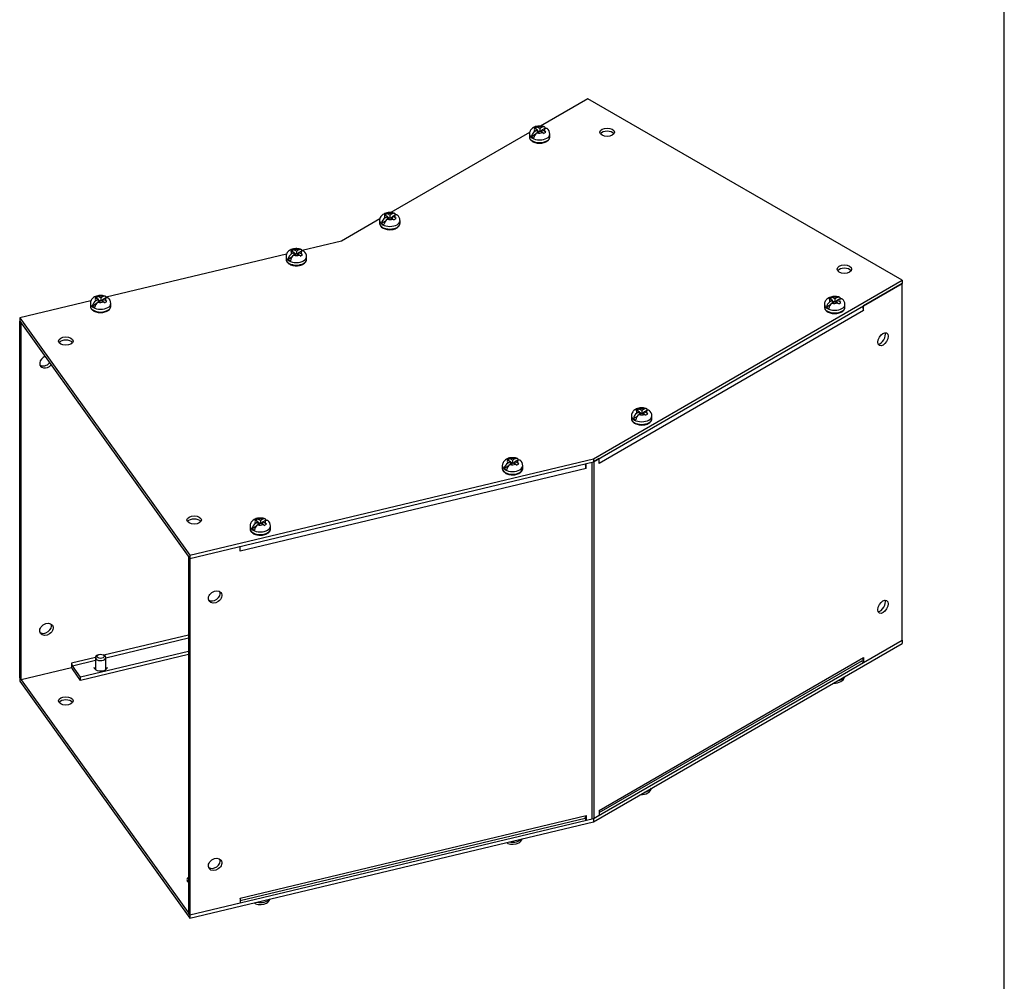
# Model space of a CAD drawing. Header units: inches. Extents: x 0.2 to 89.8, y -0.5 to 59.8.
# Tile 6 of 7: x 71.8 to 89.8, y 24.3 to 41.9. Entities that reach past the tile are written whole.
import ezdxf

# ---------------------------------------------------------------- set-up
doc = ezdxf.new("R2010")
doc.units = ezdxf.units.IN
doc.header["$MEASUREMENT"] = 0
for name, color, linetype in [('COM55576-4', 7, 'Continuous'), ('COM55577-4', 7, 'Continuous'), ('COM55578-4', 7, 'Continuous'), ('Default', 7, 'Continuous'), ('SCS19491', 7, 'Continuous')]:
    doc.layers.add(name, color=color, linetype=linetype)

# ---------------------------------------------------------------- blocks, each defined once
blk = doc.blocks.new('SE1')
at = {"layer": 'COM55576-4', "color": 7, "linetype": 'Continuous'}
for p, q in [((82.191, 40.476), (81.324, 39.976)), ((87.949, 37.152), (82.191, 40.476)), ((81.123, 39.86), (78.581, 38.392)), ((78.379, 38.276), (77.679, 37.871)), ((77.679, 37.871), (76.955, 37.698)), ((76.673, 37.631), (73.37, 36.841)), ((82.292, 33.885), (87.949, 37.152)), ((87.949, 37.152), (87.949, 37.093)), ((82.292, 33.827), (87.949, 37.093)), ((73.088, 36.773), (71.784, 36.462)), ((71.784, 36.462), (74.901, 32.118)), ((71.784, 36.462), (71.784, 36.403)), ((71.784, 36.403), (74.901, 32.059)), ((74.901, 32.118), (82.292, 33.885)), ((74.901, 32.059), (82.292, 33.827)), ((82.292, 33.885), (82.292, 33.827)), ((74.901, 32.118), (74.901, 32.059)), ((82.292, 27.295), (87.949, 30.561)), ((82.292, 27.236), (87.949, 30.502)), ((87.949, 30.561), (87.949, 30.502)), ((71.784, 29.871), (71.784, 29.812)), ((71.784, 29.812), (74.901, 25.468)), ((71.812, 29.833), (74.901, 25.527)), ((74.901, 25.527), (82.292, 27.295)), ((74.901, 25.468), (82.292, 27.236)), ((82.292, 27.295), (82.292, 27.236)), ((74.901, 25.527), (74.901, 25.468))]:
    blk.add_line(p, q, dxfattribs=at)
for centre in [(82.544, 39.864), (86.889, 37.356), (72.629, 36.039), (74.98, 32.762), (72.629, 29.448)]:
    blk.add_ellipse(centre, major_axis=(-0.133, 0), ratio=0.57735, dxfattribs=at)
for centre, major_axis, start_param, end_param in [((82.544, 39.805), (-0.133, 0), 3.534412, 5.890366), ((86.889, 37.297), (-0.133, 0), 3.534412, 5.890366), ((72.629, 35.98), (-0.133, 0), 3.534412, 5.890366), ((74.98, 32.703), (-0.133, 0), 3.534412, 5.890366), ((73.266, 30.069), (-0.125, 0), 0, 3.141593), ((72.629, 29.389), (-0.133, 0), 3.534412, 5.890366), ((74.98, 26.171), (-0.133, 0), 5.644228, 6.283185), ((74.98, 26.171), (-0.133, 0), 0, 0.638958), ((74.98, 26.112), (-0.133, 0), 5.644228, 5.890366)]:
    blk.add_ellipse(centre, major_axis=major_axis, ratio=0.57735, start_param=start_param, end_param=end_param, dxfattribs=at)
at = {"layer": 'COM55577-4', "color": 7, "linetype": 'Continuous'}
for p, q in [((71.784, 29.871), (71.784, 36.403)), ((71.784, 36.403), (71.784, 36.403)), ((71.784, 36.403), (71.812, 36.365)), ((71.812, 29.833), (71.812, 36.365)), ((71.812, 36.365), (71.812, 36.365)), ((74.873, 30.653), (73.327, 30.283)), ((73.361, 30.239), (74.873, 30.601)), ((74.873, 30.356), (72.899, 29.884)), ((74.873, 30.297), (72.899, 29.825)), ((72.735, 30.142), (72.736, 30.142)), ((72.735, 30.142), (72.735, 30.053)), ((73.171, 30.246), (72.736, 30.142)), ((72.749, 30.093), (73.171, 30.194)), ((72.735, 30.053), (71.812, 29.833)), ((72.899, 29.884), (72.749, 30.093)), ((72.899, 29.825), (72.749, 30.034)), ((71.784, 29.871), (71.812, 29.833)), ((72.899, 29.825), (72.899, 29.884))]:
    blk.add_line(p, q, dxfattribs=at)
for centre, major_axis, ratio, start_param, end_param in [((72.274, 35.658), (0.108, 0.078), 0.754344, 1.293694, 4.989491), ((72.246, 35.697), (0.108, 0.078), 0.754344, 3.379388, 4.989491), ((72.246, 30.798), (0.108, 0.078), 0.754344, 3.379388, 6.04539), ((72.749, 30.122), (-0.0084, 0.035), 0.31246, 0.917533, 2.488329), ((72.749, 30.122), (-0.025, 0.105), 0.31246, -4.136561, -3.794856)]:
    blk.add_ellipse(centre, major_axis=major_axis, ratio=ratio, start_param=start_param, end_param=end_param, dxfattribs=at)
blk.add_ellipse((72.274, 30.759), major_axis=(0.108, 0.078), ratio=0.754344, dxfattribs=at)
at = {"layer": 'COM55578-4', "color": 7, "linetype": 'Continuous'}
for p, q in [((87.949, 37.093), (87.242, 36.685)), ((87.949, 30.561), (87.949, 37.093)), ((87.242, 36.596), (87.242, 36.685)), ((87.242, 36.596), (82.396, 33.798)), ((87.242, 36.596), (87.242, 36.596)), ((87.242, 36.596), (87.242, 36.596)), ((82.157, 33.706), (82.157, 33.794)), ((82.272, 27.29), (82.272, 33.822)), ((82.396, 33.886), (82.307, 33.835)), ((82.307, 27.303), (82.307, 33.835)), ((82.396, 33.798), (82.396, 33.886)), ((82.396, 33.798), (82.396, 33.798)), ((82.396, 33.798), (82.396, 33.798)), ((82.157, 33.706), (75.825, 32.192)), ((82.157, 33.706), (82.157, 33.706)), ((82.157, 33.706), (82.157, 33.706)), ((75.825, 32.192), (75.825, 32.28)), ((75.825, 32.192), (75.825, 32.192)), ((75.825, 32.192), (75.825, 32.192)), ((74.873, 32.097), (74.873, 25.565)), ((74.901, 32.059), (74.901, 25.527)), ((87.242, 30.153), (87.949, 30.561)), ((82.396, 27.443), (87.242, 30.241)), ((82.396, 27.406), (87.22, 30.191)), ((87.198, 30.178), (87.242, 30.153)), ((87.242, 30.241), (87.242, 30.241)), ((87.242, 30.241), (87.242, 30.153)), ((82.396, 27.443), (82.396, 27.354)), ((82.396, 27.443), (82.396, 27.443)), ((75.825, 25.836), (82.157, 27.35)), ((75.825, 25.793), (82.141, 27.303)), ((82.13, 27.3), (82.157, 27.262)), ((82.157, 27.35), (82.157, 27.35)), ((82.157, 27.35), (82.157, 27.262)), ((82.157, 27.262), (82.272, 27.29)), ((82.307, 27.303), (82.396, 27.354)), ((75.825, 25.836), (75.825, 25.748)), ((75.825, 25.836), (75.825, 25.836)), ((74.901, 25.527), (75.825, 25.748)), ((74.901, 25.527), (74.873, 25.565))]:
    blk.add_line(p, q, dxfattribs=at)
for centre, major_axis, ratio, start_param, end_param in [((87.166, 36.64), (-0.054, 0.0935), 0.57735, 3.926991, 4.712389), ((87.545, 36.101), (0.067, 0.115), 0.57735, 3.534412, 5.890366), ((82.116, 33.764), (-0.025, 0.105), 0.31246, 4.059125, 4.899743), ((82.319, 33.842), (0.054, -0.0935), 0.57735, 0.785398, 0.823586), ((75.783, 32.249), (0.025, -0.105), 0.31246, 0.917533, 0.976873), ((75.335, 31.391), (0.108, 0.078), 0.754344, 3.379388, 6.04539), ((87.545, 31.203), (0.067, 0.115), 0.57735, 3.534412, 5.890366), ((87.166, 30.285), (-0.054, 0.0935), 0.57735, 3.141593, 3.926991), ((82.319, 27.487), (-0.054, 0.0935), 0.57735, 3.888803, 3.926991), ((82.116, 27.408), (-0.025, 0.105), 0.31246, 3.141593, 4.059125), ((82.231, 27.347), (0.108, 0), 0.57735, 5.105088, 5.497787), ((75.335, 26.492), (0.108, 0.078), 0.754344, 3.379388, 6.04539), ((75.783, 25.894), (-0.025, 0.105), 0.31246, 3.999785, 4.059125)]:
    blk.add_ellipse(centre, major_axis=major_axis, ratio=ratio, start_param=start_param, end_param=end_param, dxfattribs=at)
for centre, major_axis, ratio in [((87.596, 36.072), (-0.066, -0.115), 0.57735), ((75.363, 31.353), (-0.108, -0.078), 0.754344), ((87.596, 31.173), (-0.066, -0.115), 0.57735), ((75.363, 26.454), (-0.108, -0.078), 0.754344)]:
    blk.add_ellipse(centre, major_axis=major_axis, ratio=ratio, dxfattribs=at)
at = {"layer": 'SCS19491', "color": 7, "linetype": 'Continuous'}
for p, q in [((81.242, 39.963), (81.201, 39.938)), ((81.201, 39.938), (81.221, 39.931)), ((81.267, 39.906), (81.22, 39.879)), ((81.221, 39.931), (81.267, 39.906)), ((81.242, 39.92), (81.242, 39.963)), ((81.262, 39.855), (81.311, 39.883)), ((81.309, 39.931), (81.264, 39.955)), ((81.267, 39.857), (81.267, 39.906)), ((81.298, 39.875), (81.267, 39.892)), ((81.351, 39.955), (81.309, 39.931)), ((81.309, 39.931), (81.309, 39.882)), ((81.311, 39.883), (81.359, 39.857)), ((81.353, 39.895), (81.322, 39.877)), ((81.353, 39.907), (81.394, 39.93)), ((81.397, 39.884), (81.353, 39.907)), ((81.353, 39.86), (81.353, 39.907)), ((81.38, 39.842), (81.421, 39.867)), ((81.421, 39.867), (81.397, 39.884)), ((81.119, 39.831), (81.119, 39.782)), ((81.227, 39.822), (81.156, 39.781)), ((81.494, 39.782), (81.494, 39.831)), ((78.375, 38.247), (78.375, 38.198)), ((78.483, 38.238), (78.412, 38.197)), ((78.498, 38.379), (78.457, 38.354)), ((78.457, 38.354), (78.477, 38.347)), ((78.523, 38.322), (78.476, 38.295)), ((78.477, 38.347), (78.523, 38.322)), ((78.498, 38.335), (78.498, 38.379)), ((78.519, 38.27), (78.567, 38.298)), ((78.565, 38.347), (78.52, 38.371)), ((78.523, 38.273), (78.523, 38.322)), ((78.554, 38.291), (78.523, 38.308)), ((78.607, 38.371), (78.565, 38.347)), ((78.565, 38.347), (78.565, 38.298)), ((78.567, 38.298), (78.615, 38.273)), ((78.61, 38.311), (78.578, 38.293)), ((78.61, 38.323), (78.65, 38.346)), ((78.653, 38.3), (78.61, 38.323)), ((78.61, 38.276), (78.61, 38.323)), ((78.636, 38.258), (78.677, 38.283)), ((78.677, 38.283), (78.653, 38.3)), ((78.75, 38.198), (78.75, 38.247)), ((76.786, 37.718), (76.745, 37.694)), ((76.745, 37.694), (76.765, 37.686)), ((76.786, 37.675), (76.786, 37.718)), ((76.853, 37.686), (76.808, 37.71)), ((76.895, 37.71), (76.853, 37.686)), ((76.663, 37.587), (76.663, 37.538)), ((76.771, 37.577), (76.7, 37.536)), ((76.811, 37.662), (76.764, 37.634)), ((76.765, 37.686), (76.811, 37.662)), ((76.806, 37.61), (76.855, 37.638)), ((76.811, 37.613), (76.811, 37.662)), ((76.842, 37.631), (76.811, 37.647)), ((76.853, 37.686), (76.853, 37.637)), ((76.855, 37.638), (76.903, 37.612)), ((76.897, 37.65), (76.866, 37.632)), ((76.897, 37.662), (76.938, 37.686)), ((76.941, 37.639), (76.897, 37.662)), ((76.897, 37.615), (76.897, 37.662)), ((76.924, 37.597), (76.965, 37.622)), ((76.965, 37.622), (76.941, 37.639)), ((77.038, 37.538), (77.038, 37.587)), ((73.201, 36.861), (73.16, 36.836)), ((73.16, 36.836), (73.179, 36.829)), ((73.179, 36.829), (73.226, 36.804)), ((73.226, 36.804), (73.179, 36.777)), ((73.201, 36.817), (73.201, 36.861)), ((73.268, 36.829), (73.222, 36.853)), ((73.226, 36.755), (73.226, 36.804)), ((73.257, 36.773), (73.226, 36.79)), ((73.31, 36.853), (73.268, 36.829)), ((73.268, 36.829), (73.268, 36.78)), ((73.312, 36.793), (73.281, 36.775)), ((73.312, 36.805), (73.353, 36.828)), ((73.356, 36.782), (73.312, 36.805)), ((73.312, 36.758), (73.312, 36.805)), ((86.647, 36.842), (86.606, 36.818)), ((86.606, 36.818), (86.626, 36.81)), ((86.626, 36.81), (86.672, 36.786)), ((86.647, 36.799), (86.647, 36.842)), ((86.714, 36.81), (86.669, 36.835)), ((86.756, 36.834), (86.714, 36.81)), ((86.714, 36.81), (86.714, 36.761)), ((86.759, 36.787), (86.799, 36.81)), ((73.078, 36.729), (73.078, 36.68)), ((73.186, 36.72), (73.115, 36.679)), ((73.221, 36.753), (73.27, 36.781)), ((73.27, 36.781), (73.318, 36.755)), ((73.339, 36.74), (73.38, 36.765)), ((73.38, 36.765), (73.356, 36.782)), ((73.453, 36.68), (73.453, 36.729)), ((86.524, 36.711), (86.524, 36.662)), ((86.632, 36.701), (86.561, 36.66)), ((86.672, 36.786), (86.625, 36.758)), ((86.668, 36.734), (86.716, 36.762)), ((86.672, 36.737), (86.672, 36.786)), ((86.703, 36.755), (86.672, 36.771)), ((86.716, 36.762), (86.764, 36.736)), ((86.759, 36.774), (86.727, 36.756)), ((86.802, 36.763), (86.759, 36.787)), ((86.759, 36.739), (86.759, 36.787)), ((86.785, 36.721), (86.826, 36.746)), ((86.826, 36.746), (86.802, 36.763)), ((86.899, 36.662), (86.899, 36.711)), ((82.989, 34.669), (82.989, 34.62)), ((83.096, 34.66), (83.025, 34.619)), ((83.111, 34.801), (83.071, 34.776)), ((83.071, 34.776), (83.09, 34.769)), ((83.136, 34.744), (83.089, 34.717)), ((83.09, 34.769), (83.136, 34.744)), ((83.111, 34.757), (83.111, 34.801)), ((83.132, 34.693), (83.18, 34.721)), ((83.179, 34.769), (83.133, 34.793)), ((83.136, 34.695), (83.136, 34.744)), ((83.168, 34.713), (83.136, 34.73)), ((83.221, 34.793), (83.179, 34.769)), ((83.179, 34.769), (83.179, 34.72)), ((83.18, 34.721), (83.228, 34.695)), ((83.223, 34.733), (83.191, 34.715)), ((83.223, 34.745), (83.263, 34.768)), ((83.267, 34.722), (83.223, 34.745)), ((83.223, 34.698), (83.223, 34.745)), ((83.249, 34.68), (83.29, 34.705)), ((83.29, 34.705), (83.267, 34.722)), ((83.364, 34.62), (83.364, 34.669)), ((80.623, 33.757), (80.623, 33.708)), ((80.731, 33.747), (80.66, 33.706)), ((80.746, 33.889), (80.705, 33.864)), ((80.705, 33.864), (80.724, 33.856)), ((80.724, 33.856), (80.771, 33.832)), ((80.771, 33.832), (80.724, 33.805)), ((80.746, 33.845), (80.746, 33.889)), ((80.766, 33.78), (80.815, 33.808)), ((80.813, 33.856), (80.767, 33.881)), ((80.771, 33.783), (80.771, 33.832)), ((80.802, 33.801), (80.771, 33.818)), ((80.855, 33.88), (80.813, 33.856)), ((80.813, 33.856), (80.813, 33.807)), ((80.815, 33.808), (80.863, 33.783)), ((80.857, 33.82), (80.826, 33.802)), ((80.857, 33.833), (80.898, 33.856)), ((80.901, 33.809), (80.857, 33.833)), ((80.857, 33.785), (80.857, 33.833)), ((80.884, 33.767), (80.925, 33.792)), ((80.925, 33.792), (80.901, 33.809)), ((80.998, 33.708), (80.998, 33.757)), ((76.003, 32.652), (76.003, 32.603)), ((76.111, 32.643), (76.04, 32.601)), ((76.126, 32.784), (76.085, 32.759)), ((76.085, 32.759), (76.105, 32.752)), ((76.151, 32.727), (76.104, 32.7)), ((76.105, 32.752), (76.151, 32.727)), ((76.126, 32.74), (76.126, 32.784)), ((76.147, 32.675), (76.195, 32.703)), ((76.194, 32.751), (76.148, 32.776)), ((76.151, 32.678), (76.151, 32.727)), ((76.182, 32.696), (76.151, 32.713)), ((76.235, 32.775), (76.194, 32.751)), ((76.194, 32.751), (76.194, 32.702)), ((76.195, 32.703), (76.243, 32.678)), ((76.238, 32.716), (76.206, 32.697)), ((76.238, 32.728), (76.278, 32.751)), ((76.281, 32.704), (76.238, 32.728)), ((76.238, 32.681), (76.238, 32.728)), ((76.264, 32.663), (76.305, 32.687)), ((76.305, 32.687), (76.281, 32.704)), ((76.378, 32.603), (76.378, 32.652)), ((73.171, 30.241), (73.171, 30.022)), ((73.22, 30.292), (73.199, 30.28)), ((73.333, 30.28), (73.312, 30.292)), ((73.361, 30.022), (73.361, 30.241))]:
    blk.add_line(p, q, dxfattribs=at)
for centre, radius, start, end in [((81.297, 39.758), 0.144, 122.6431, 170.9725), ((81.227, 39.889), 0.0757, 61.1704, 78.6217), ((81.307, 39.761), 0.11, 47.8747, 61.5442), ((81.369, 39.834), 0.124, 358.5667, 52.4045), ((81.34, 39.734), 0.144, 122.6435, 170.9722), ((78.554, 38.174), 0.144, 122.6431, 170.9725), ((78.596, 38.149), 0.144, 122.6435, 170.9722), ((78.483, 38.305), 0.0757, 61.1704, 78.6217), ((78.563, 38.176), 0.11, 47.8747, 61.5442), ((78.625, 38.25), 0.124, 358.5667, 52.4045), ((76.771, 37.644), 0.0757, 61.1704, 78.6217), ((76.841, 37.513), 0.144, 122.6431, 170.9725), ((76.884, 37.489), 0.144, 122.6435, 170.9722), ((76.851, 37.516), 0.11, 47.8747, 61.5442), ((76.913, 37.589), 0.124, 358.5667, 52.4045), ((73.186, 36.787), 0.0757, 61.1704, 78.6217), ((73.328, 36.732), 0.124, 358.5667, 52.4045), ((86.632, 36.768), 0.0757, 61.1704, 78.6217), ((86.774, 36.713), 0.124, 358.5667, 52.4045), ((73.256, 36.656), 0.144, 122.6431, 170.9725), ((73.299, 36.632), 0.144, 122.6435, 170.9722), ((73.266, 36.659), 0.11, 47.8747, 61.5442), ((86.703, 36.638), 0.144, 122.6431, 170.9725), ((86.745, 36.613), 0.144, 122.6435, 170.9722), ((86.712, 36.64), 0.11, 47.8747, 61.5442), ((83.167, 34.596), 0.144, 122.6431, 170.9725), ((83.209, 34.572), 0.144, 122.6435, 170.9722), ((83.096, 34.727), 0.0757, 61.1704, 78.6217), ((83.176, 34.599), 0.11, 47.8747, 61.5442), ((83.238, 34.672), 0.124, 358.5667, 52.4045), ((80.801, 33.684), 0.144, 122.6431, 170.9725), ((80.844, 33.659), 0.144, 122.6435, 170.9722), ((80.731, 33.814), 0.0757, 61.1704, 78.6217), ((80.811, 33.686), 0.11, 47.8747, 61.5442), ((80.873, 33.759), 0.124, 358.5667, 52.4045), ((76.182, 32.579), 0.144, 122.6431, 170.9725), ((76.224, 32.554), 0.144, 122.6435, 170.9722), ((76.111, 32.71), 0.0757, 61.1704, 78.6217), ((76.191, 32.581), 0.11, 47.8747, 61.5442), ((76.253, 32.655), 0.124, 358.5667, 52.4045), ((86.711, 30.018), 0.243, 265.9121, 298.1446), ((86.766, 29.922), 0.132, 296.9475, 347.2635), ((83.23, 27.881), 0.132, 296.9475, 347.2635), ((83.176, 27.977), 0.243, 265.9121, 298.1446), ((80.865, 26.968), 0.132, 296.9475, 340.5021), ((80.81, 27.064), 0.243, 249.1493, 298.1446), ((76.245, 25.864), 0.132, 296.9475, 340.5021), ((76.19, 25.96), 0.243, 249.1493, 298.1446)]:
    blk.add_arc(centre, radius, start, end, dxfattribs=at)
for centre, major_axis, start_param, end_param in [((81.307, 39.905), (0.0975, 0), 2.657556, 3.614224), ((81.307, 39.905), (-0.0975, 0), 1.098165, 2.133766), ((81.307, 39.905), (0.0975, 0), 1.098165, 2.03117), ((81.307, 39.905), (-0.0975, 0), 2.760151, 3.614224), ((81.307, 39.831), (-0.187, 0), 6.280962, 6.283185), ((81.307, 39.831), (-0.187, 0), 0, 3.140065), ((81.307, 39.782), (0.187, 0), 3.141593, 6.283185), ((81.307, 39.844), (-0.186, 0), 0.623612, 0.947184), ((78.563, 38.247), (-0.187, 0), 6.280962, 6.283185), ((78.563, 38.247), (-0.187, 0), 0, 3.140065), ((78.563, 38.321), (0.0975, 0), 2.657556, 3.614224), ((78.563, 38.321), (-0.0975, 0), 1.098165, 2.133766), ((78.563, 38.321), (0.0975, 0), 1.098165, 2.03117), ((78.563, 38.321), (-0.0975, 0), 2.760151, 3.614224), ((78.563, 38.198), (0.187, 0), 3.141593, 6.283185), ((78.563, 38.259), (-0.186, 0), 0.623612, 0.947184), ((76.851, 37.66), (0.0975, 0), 1.098165, 2.03117), ((76.851, 37.587), (-0.188, 0), 6.280962, 6.283185), ((76.851, 37.587), (-0.188, 0), 0, 3.140065), ((76.851, 37.538), (0.187, 0), 3.141593, 6.283185), ((76.851, 37.599), (-0.186, 0), 0.623612, 0.947184), ((76.851, 37.66), (0.0975, 0), 2.657556, 3.614224), ((76.851, 37.66), (-0.0975, 0), 1.098165, 2.133766), ((76.851, 37.66), (-0.0975, 0), 2.760151, 3.614224), ((73.266, 36.803), (0.0975, 0), 2.657556, 3.614224), ((73.266, 36.803), (0.0975, 0), 1.098165, 2.03117), ((73.266, 36.803), (-0.0975, 0), 2.760151, 3.614224), ((86.712, 36.784), (0.0975, 0), 2.657556, 3.614224), ((86.712, 36.784), (0.0975, 0), 1.098165, 2.03117), ((86.712, 36.784), (-0.0975, 0), 2.760151, 3.614224), ((73.266, 36.729), (-0.188, 0), 6.280962, 6.283185), ((73.266, 36.729), (-0.188, 0), 0, 3.140065), ((73.266, 36.68), (0.188, 0), 3.141593, 6.283185), ((73.266, 36.741), (-0.186, 0), 0.623612, 0.947184), ((73.266, 36.803), (-0.0975, 0), 1.098165, 2.133766), ((86.712, 36.711), (-0.188, 0), 6.280962, 6.283185), ((86.712, 36.711), (-0.188, 0), 0, 3.140065), ((86.712, 36.662), (0.187, 0), 3.141593, 6.283185), ((86.712, 36.723), (-0.186, 0), 0.623612, 0.947184), ((86.712, 36.784), (-0.0975, 0), 1.098165, 2.133766), ((83.176, 34.669), (-0.187, 0), 6.280962, 6.283185), ((83.176, 34.669), (-0.187, 0), 0, 3.140065), ((83.176, 34.743), (0.0975, 0), 2.657556, 3.614224), ((83.176, 34.743), (-0.0975, 0), 1.098165, 2.133766), ((83.176, 34.743), (0.0975, 0), 1.098165, 2.03117), ((83.176, 34.743), (-0.0975, 0), 2.760151, 3.614224), ((83.176, 34.62), (0.187, 0), 3.141593, 6.283185), ((83.176, 34.681), (-0.186, 0), 0.623612, 0.947184), ((80.811, 33.757), (-0.187, 0), 6.280962, 6.283185), ((80.811, 33.757), (-0.187, 0), 0, 3.140065), ((80.811, 33.83), (0.0975, 0), 2.657556, 3.614224), ((80.811, 33.83), (-0.0975, 0), 1.098165, 2.133766), ((80.811, 33.83), (0.0975, 0), 1.098165, 2.03117), ((80.811, 33.83), (-0.0975, 0), 2.760151, 3.614224), ((80.811, 33.708), (0.187, 0), 3.141593, 6.283185), ((80.811, 33.769), (-0.186, 0), 0.623612, 0.947184), ((76.191, 32.652), (-0.188, 0), 6.280962, 6.283185), ((76.191, 32.652), (-0.188, 0), 0, 3.140065), ((76.191, 32.725), (0.0975, 0), 2.657556, 3.614224), ((76.191, 32.725), (-0.0975, 0), 1.098165, 2.133766), ((76.191, 32.725), (0.0975, 0), 1.098165, 2.03117), ((76.191, 32.725), (-0.0975, 0), 2.760151, 3.614224), ((76.191, 32.603), (0.188, 0), 3.141593, 6.283185), ((76.191, 32.664), (-0.186, 0), 0.623612, 0.947184), ((73.266, 30.241), (0.095, 0), 2.356194, 6.283185), ((73.266, 30.241), (0.095, 0), 0, 0.785398), ((86.712, 29.922), (0.187, 0), 5.002853, 5.992721), ((83.176, 27.881), (0.187, 0), 5.002853, 5.992721), ((80.811, 26.968), (0.187, 0), 4.368887, 5.841289), ((76.191, 25.864), (0.188, 0), 4.368887, 5.841289)]:
    blk.add_ellipse(centre, major_axis=major_axis, ratio=0.57735, start_param=start_param, end_param=end_param, dxfattribs=at)
blk.add_ellipse((73.266, 30.265), major_axis=(-0.065, 0), ratio=0.57735, dxfattribs=at)
for points, knots in [([(81.393, 39.961), (81.388, 39.963), (81.373, 39.97), (81.339, 39.977), (81.296, 39.979), (81.253, 39.973), (81.213, 39.96), (81.179, 39.941), (81.152, 39.918), (81.132, 39.89), (81.121, 39.86), (81.12, 39.841), (81.12, 39.832)], [0, 0, 0, 0, 0.041312, 0.156465, 0.273024, 0.391409, 0.513649, 0.625216, 0.729598, 0.828455, 0.924698, 1, 1, 1, 1]), ([(81.416, 39.931), (81.415, 39.935), (81.414, 39.938), (81.411, 39.945), (81.41, 39.948), (81.406, 39.953), (81.404, 39.956), (81.399, 39.96), (81.396, 39.961), (81.39, 39.963), (81.387, 39.964), (81.38, 39.964), (81.377, 39.964), (81.37, 39.963), (81.366, 39.962), (81.359, 39.959), (81.355, 39.957), (81.351, 39.955)], [0, 0, 0, 0, 0.125, 0.125, 0.25, 0.25, 0.375, 0.375, 0.5, 0.5, 0.625, 0.625, 0.75, 0.75, 0.875, 0.875, 1, 1, 1, 1]), ([(81.394, 39.93), (81.397, 39.933), (81.401, 39.934), (81.409, 39.937), (81.412, 39.938), (81.419, 39.94), (81.423, 39.94), (81.43, 39.939), (81.433, 39.939), (81.439, 39.937), (81.441, 39.935), (81.444, 39.933), (81.444, 39.933), (81.445, 39.932)], [0, 0, 0, 0, 0.125, 0.125, 0.25, 0.25, 0.375, 0.375, 0.5, 0.5, 0.625, 0.625, 0.6405471, 0.6405471, 0.6405471, 0.6405471]), ([(81.12, 39.782), (81.12, 39.773), (81.122, 39.757), (81.135, 39.731), (81.156, 39.709), (81.185, 39.69), (81.221, 39.675), (81.261, 39.666), (81.304, 39.662), (81.347, 39.665), (81.388, 39.674), (81.425, 39.688), (81.456, 39.708), (81.479, 39.731), (81.492, 39.758), (81.493, 39.774), (81.494, 39.783)], [0, 0, 0, 0, 0.060601, 0.1276, 0.196596, 0.269157, 0.343876, 0.418809, 0.493518, 0.568196, 0.643127, 0.718621, 0.795019, 0.872116, 0.938264, 1, 1, 1, 1]), ([(78.649, 38.377), (78.644, 38.379), (78.629, 38.386), (78.595, 38.392), (78.552, 38.394), (78.509, 38.389), (78.469, 38.376), (78.435, 38.357), (78.408, 38.333), (78.388, 38.305), (78.377, 38.275), (78.376, 38.257), (78.376, 38.248)], [0, 0, 0, 0, 0.041312, 0.156465, 0.273024, 0.391409, 0.513649, 0.625216, 0.729598, 0.828455, 0.924698, 1, 1, 1, 1]), ([(78.672, 38.347), (78.671, 38.351), (78.67, 38.354), (78.667, 38.361), (78.666, 38.364), (78.662, 38.369), (78.66, 38.372), (78.655, 38.375), (78.652, 38.377), (78.646, 38.379), (78.643, 38.38), (78.637, 38.38), (78.633, 38.38), (78.626, 38.379), (78.622, 38.378), (78.615, 38.375), (78.611, 38.373), (78.607, 38.371)], [0, 0, 0, 0, 0.125, 0.125, 0.25, 0.25, 0.375, 0.375, 0.5, 0.5, 0.625, 0.625, 0.75, 0.75, 0.875, 0.875, 1, 1, 1, 1]), ([(78.65, 38.346), (78.654, 38.348), (78.657, 38.35), (78.665, 38.353), (78.668, 38.354), (78.676, 38.355), (78.679, 38.356), (78.686, 38.355), (78.689, 38.354), (78.695, 38.352), (78.697, 38.351), (78.7, 38.349), (78.7, 38.348), (78.701, 38.348)], [0, 0, 0, 0, 0.125, 0.125, 0.25, 0.25, 0.375, 0.375, 0.5, 0.5, 0.625, 0.625, 0.6405471, 0.6405471, 0.6405471, 0.6405471]), ([(78.376, 38.198), (78.376, 38.189), (78.378, 38.172), (78.391, 38.147), (78.412, 38.125), (78.441, 38.106), (78.477, 38.091), (78.517, 38.082), (78.56, 38.078), (78.603, 38.081), (78.644, 38.089), (78.681, 38.104), (78.712, 38.123), (78.735, 38.147), (78.748, 38.173), (78.749, 38.19), (78.75, 38.199)], [0, 0, 0, 0, 0.060601, 0.1276, 0.196596, 0.269157, 0.343876, 0.418809, 0.493518, 0.568196, 0.643127, 0.718621, 0.795019, 0.872116, 0.938264, 1, 1, 1, 1]), ([(76.937, 37.717), (76.932, 37.719), (76.917, 37.726), (76.883, 37.732), (76.84, 37.734), (76.797, 37.728), (76.757, 37.716), (76.723, 37.697), (76.696, 37.673), (76.676, 37.645), (76.665, 37.615), (76.664, 37.597), (76.664, 37.587)], [0, 0, 0, 0, 0.041312, 0.156465, 0.273024, 0.391409, 0.513649, 0.625216, 0.729598, 0.828455, 0.924698, 1, 1, 1, 1]), ([(76.96, 37.686), (76.959, 37.69), (76.958, 37.694), (76.955, 37.7), (76.954, 37.703), (76.95, 37.709), (76.948, 37.711), (76.943, 37.715), (76.94, 37.716), (76.934, 37.718), (76.931, 37.719), (76.924, 37.72), (76.921, 37.719), (76.914, 37.718), (76.91, 37.717), (76.903, 37.714), (76.899, 37.712), (76.895, 37.71)], [0, 0, 0, 0, 0.125, 0.125, 0.25, 0.25, 0.375, 0.375, 0.5, 0.5, 0.625, 0.625, 0.75, 0.75, 0.875, 0.875, 1, 1, 1, 1]), ([(76.938, 37.686), (76.941, 37.688), (76.945, 37.69), (76.953, 37.693), (76.956, 37.694), (76.963, 37.695), (76.967, 37.695), (76.974, 37.695), (76.977, 37.694), (76.983, 37.692), (76.985, 37.69), (76.988, 37.688), (76.988, 37.688), (76.989, 37.688)], [0, 0, 0, 0, 0.125, 0.125, 0.25, 0.25, 0.375, 0.375, 0.5, 0.5, 0.625, 0.625, 0.6405471, 0.6405471, 0.6405471, 0.6405471]), ([(76.664, 37.537), (76.664, 37.528), (76.666, 37.512), (76.679, 37.487), (76.7, 37.464), (76.729, 37.445), (76.765, 37.43), (76.805, 37.421), (76.848, 37.418), (76.891, 37.42), (76.932, 37.429), (76.969, 37.443), (77, 37.463), (77.023, 37.486), (77.036, 37.513), (77.037, 37.529), (77.038, 37.539)], [0, 0, 0, 0, 0.060601, 0.1276, 0.196596, 0.269157, 0.343876, 0.418809, 0.493518, 0.568196, 0.643127, 0.718621, 0.795019, 0.872116, 0.938264, 1, 1, 1, 1]), ([(73.352, 36.859), (73.347, 36.861), (73.331, 36.868), (73.298, 36.874), (73.255, 36.877), (73.212, 36.871), (73.172, 36.858), (73.138, 36.839), (73.111, 36.815), (73.091, 36.787), (73.08, 36.758), (73.079, 36.739), (73.079, 36.73)], [0, 0, 0, 0, 0.041312, 0.156465, 0.273024, 0.391409, 0.513649, 0.625216, 0.729598, 0.828455, 0.924698, 1, 1, 1, 1]), ([(73.375, 36.829), (73.374, 36.833), (73.373, 36.836), (73.37, 36.843), (73.369, 36.846), (73.365, 36.851), (73.363, 36.854), (73.358, 36.858), (73.355, 36.859), (73.349, 36.861), (73.346, 36.862), (73.339, 36.862), (73.336, 36.862), (73.329, 36.861), (73.325, 36.86), (73.318, 36.857), (73.314, 36.855), (73.31, 36.853)], [0, 0, 0, 0, 0.125, 0.125, 0.25, 0.25, 0.375, 0.375, 0.5, 0.5, 0.625, 0.625, 0.75, 0.75, 0.875, 0.875, 1, 1, 1, 1]), ([(73.353, 36.828), (73.356, 36.831), (73.36, 36.832), (73.368, 36.835), (73.371, 36.836), (73.378, 36.838), (73.382, 36.838), (73.388, 36.837), (73.392, 36.837), (73.397, 36.835), (73.4, 36.833), (73.403, 36.831), (73.403, 36.831), (73.404, 36.83)], [0, 0, 0, 0, 0.125, 0.125, 0.25, 0.25, 0.375, 0.375, 0.5, 0.5, 0.625, 0.625, 0.6405471, 0.6405471, 0.6405471, 0.6405471]), ([(86.798, 36.841), (86.793, 36.843), (86.778, 36.85), (86.744, 36.856), (86.701, 36.858), (86.658, 36.852), (86.618, 36.84), (86.584, 36.821), (86.557, 36.797), (86.537, 36.769), (86.526, 36.739), (86.525, 36.721), (86.525, 36.711)], [0, 0, 0, 0, 0.041312, 0.156465, 0.273024, 0.391409, 0.513649, 0.625216, 0.729598, 0.828455, 0.924698, 1, 1, 1, 1]), ([(86.821, 36.81), (86.82, 36.814), (86.819, 36.818), (86.816, 36.824), (86.815, 36.827), (86.811, 36.833), (86.809, 36.835), (86.804, 36.839), (86.801, 36.84), (86.795, 36.843), (86.792, 36.843), (86.786, 36.844), (86.782, 36.843), (86.775, 36.842), (86.771, 36.841), (86.764, 36.838), (86.76, 36.836), (86.756, 36.834)], [0, 0, 0, 0, 0.125, 0.125, 0.25, 0.25, 0.375, 0.375, 0.5, 0.5, 0.625, 0.625, 0.75, 0.75, 0.875, 0.875, 1, 1, 1, 1]), ([(86.799, 36.81), (86.803, 36.812), (86.806, 36.814), (86.814, 36.817), (86.817, 36.818), (86.825, 36.819), (86.828, 36.819), (86.835, 36.819), (86.838, 36.818), (86.844, 36.816), (86.846, 36.814), (86.849, 36.812), (86.849, 36.812), (86.85, 36.812)], [0, 0, 0, 0, 0.125, 0.125, 0.25, 0.25, 0.375, 0.375, 0.5, 0.5, 0.625, 0.625, 0.6405471, 0.6405471, 0.6405471, 0.6405471]), ([(73.079, 36.68), (73.079, 36.671), (73.081, 36.655), (73.094, 36.629), (73.115, 36.607), (73.144, 36.588), (73.18, 36.573), (73.22, 36.564), (73.263, 36.56), (73.306, 36.563), (73.347, 36.572), (73.384, 36.586), (73.415, 36.606), (73.437, 36.629), (73.451, 36.655), (73.452, 36.672), (73.453, 36.681)], [0, 0, 0, 0, 0.060601, 0.1276, 0.196596, 0.269157, 0.343876, 0.418809, 0.493518, 0.568196, 0.643127, 0.718621, 0.795019, 0.872116, 0.938264, 1, 1, 1, 1]), ([(86.525, 36.661), (86.525, 36.652), (86.527, 36.636), (86.54, 36.611), (86.561, 36.588), (86.59, 36.569), (86.626, 36.554), (86.666, 36.545), (86.709, 36.542), (86.752, 36.544), (86.793, 36.553), (86.83, 36.567), (86.861, 36.587), (86.884, 36.61), (86.897, 36.637), (86.898, 36.653), (86.899, 36.663)], [0, 0, 0, 0, 0.060601, 0.1276, 0.196596, 0.269157, 0.343876, 0.418809, 0.493518, 0.568196, 0.643127, 0.718621, 0.795019, 0.872116, 0.938264, 1, 1, 1, 1]), ([(83.262, 34.799), (83.258, 34.801), (83.242, 34.808), (83.208, 34.814), (83.166, 34.817), (83.122, 34.811), (83.082, 34.798), (83.048, 34.779), (83.021, 34.755), (83.002, 34.727), (82.99, 34.698), (82.99, 34.679), (82.989, 34.67)], [0, 0, 0, 0, 0.041312, 0.156465, 0.273024, 0.391409, 0.513649, 0.625216, 0.729598, 0.828455, 0.924698, 1, 1, 1, 1]), ([(83.285, 34.769), (83.284, 34.773), (83.283, 34.776), (83.281, 34.783), (83.279, 34.786), (83.275, 34.791), (83.273, 34.794), (83.268, 34.797), (83.265, 34.799), (83.26, 34.801), (83.256, 34.802), (83.25, 34.802), (83.246, 34.802), (83.239, 34.801), (83.235, 34.8), (83.228, 34.797), (83.224, 34.795), (83.221, 34.793)], [0, 0, 0, 0, 0.125, 0.125, 0.25, 0.25, 0.375, 0.375, 0.5, 0.5, 0.625, 0.625, 0.75, 0.75, 0.875, 0.875, 1, 1, 1, 1]), ([(83.263, 34.768), (83.267, 34.77), (83.271, 34.772), (83.278, 34.775), (83.282, 34.776), (83.289, 34.777), (83.292, 34.778), (83.299, 34.777), (83.302, 34.777), (83.308, 34.774), (83.311, 34.773), (83.313, 34.771), (83.314, 34.771), (83.314, 34.77)], [0, 0, 0, 0, 0.125, 0.125, 0.25, 0.25, 0.375, 0.375, 0.5, 0.5, 0.625, 0.625, 0.6405471, 0.6405471, 0.6405471, 0.6405471]), ([(82.989, 34.62), (82.99, 34.611), (82.991, 34.594), (83.004, 34.569), (83.025, 34.547), (83.054, 34.528), (83.09, 34.513), (83.13, 34.504), (83.173, 34.5), (83.216, 34.503), (83.257, 34.512), (83.294, 34.526), (83.326, 34.545), (83.348, 34.569), (83.362, 34.595), (83.363, 34.612), (83.363, 34.621)], [0, 0, 0, 0, 0.060601, 0.1276, 0.196596, 0.269157, 0.343876, 0.418809, 0.493518, 0.568196, 0.643127, 0.718621, 0.795019, 0.872116, 0.938264, 1, 1, 1, 1]), ([(80.897, 33.887), (80.892, 33.889), (80.876, 33.896), (80.843, 33.902), (80.8, 33.904), (80.757, 33.899), (80.717, 33.886), (80.683, 33.867), (80.656, 33.843), (80.636, 33.815), (80.625, 33.785), (80.624, 33.767), (80.624, 33.757)], [0, 0, 0, 0, 0.041312, 0.156465, 0.273024, 0.391409, 0.513649, 0.625216, 0.729598, 0.828455, 0.924698, 1, 1, 1, 1]), ([(80.92, 33.856), (80.919, 33.86), (80.918, 33.864), (80.915, 33.871), (80.914, 33.874), (80.91, 33.879), (80.908, 33.881), (80.903, 33.885), (80.9, 33.886), (80.894, 33.889), (80.891, 33.889), (80.884, 33.89), (80.881, 33.889), (80.874, 33.888), (80.87, 33.887), (80.863, 33.884), (80.859, 33.882), (80.855, 33.88)], [0, 0, 0, 0, 0.125, 0.125, 0.25, 0.25, 0.375, 0.375, 0.5, 0.5, 0.625, 0.625, 0.75, 0.75, 0.875, 0.875, 1, 1, 1, 1]), ([(80.898, 33.856), (80.901, 33.858), (80.905, 33.86), (80.913, 33.863), (80.916, 33.864), (80.923, 33.865), (80.927, 33.865), (80.933, 33.865), (80.937, 33.864), (80.942, 33.862), (80.945, 33.86), (80.948, 33.858), (80.948, 33.858), (80.949, 33.858)], [0, 0, 0, 0, 0.125, 0.125, 0.25, 0.25, 0.375, 0.375, 0.5, 0.5, 0.625, 0.625, 0.6405471, 0.6405471, 0.6405471, 0.6405471]), ([(80.624, 33.707), (80.624, 33.698), (80.626, 33.682), (80.639, 33.657), (80.66, 33.634), (80.689, 33.615), (80.725, 33.601), (80.765, 33.591), (80.808, 33.588), (80.851, 33.59), (80.892, 33.599), (80.929, 33.613), (80.96, 33.633), (80.983, 33.657), (80.996, 33.683), (80.997, 33.699), (80.998, 33.709)], [0, 0, 0, 0, 0.060601, 0.1276, 0.196596, 0.269157, 0.343876, 0.418809, 0.493518, 0.568196, 0.643127, 0.718621, 0.795019, 0.872116, 0.938264, 1, 1, 1, 1]), ([(76.277, 32.782), (76.272, 32.784), (76.257, 32.791), (76.223, 32.797), (76.18, 32.799), (76.137, 32.794), (76.097, 32.781), (76.063, 32.762), (76.036, 32.738), (76.017, 32.71), (76.005, 32.68), (76.004, 32.662), (76.004, 32.652)], [0, 0, 0, 0, 0.041312, 0.156465, 0.273024, 0.391409, 0.513649, 0.625216, 0.729598, 0.828455, 0.924698, 1, 1, 1, 1]), ([(76.3, 32.751), (76.299, 32.755), (76.298, 32.759), (76.296, 32.766), (76.294, 32.769), (76.29, 32.774), (76.288, 32.776), (76.283, 32.78), (76.28, 32.782), (76.274, 32.784), (76.271, 32.784), (76.265, 32.785), (76.261, 32.785), (76.254, 32.783), (76.25, 32.782), (76.243, 32.78), (76.239, 32.778), (76.235, 32.775)], [0, 0, 0, 0, 0.125, 0.125, 0.25, 0.25, 0.375, 0.375, 0.5, 0.5, 0.625, 0.625, 0.75, 0.75, 0.875, 0.875, 1, 1, 1, 1]), ([(76.278, 32.751), (76.282, 32.753), (76.285, 32.755), (76.293, 32.758), (76.296, 32.759), (76.304, 32.76), (76.307, 32.76), (76.314, 32.76), (76.317, 32.759), (76.323, 32.757), (76.325, 32.756), (76.328, 32.754), (76.328, 32.753), (76.329, 32.753)], [0, 0, 0, 0, 0.125, 0.125, 0.25, 0.25, 0.375, 0.375, 0.5, 0.5, 0.625, 0.625, 0.6405471, 0.6405471, 0.6405471, 0.6405471]), ([(76.004, 32.603), (76.005, 32.594), (76.006, 32.577), (76.019, 32.552), (76.04, 32.53), (76.069, 32.51), (76.105, 32.496), (76.145, 32.487), (76.188, 32.483), (76.231, 32.486), (76.272, 32.494), (76.309, 32.508), (76.34, 32.528), (76.363, 32.552), (76.376, 32.578), (76.377, 32.595), (76.378, 32.604)], [0, 0, 0, 0, 0.060601, 0.1276, 0.196596, 0.269157, 0.343876, 0.418809, 0.493518, 0.568196, 0.643127, 0.718621, 0.795019, 0.872116, 0.938264, 1, 1, 1, 1]), ([(80.724, 26.838), (80.721, 26.839), (80.719, 26.84), (80.714, 26.844), (80.712, 26.846), (80.708, 26.851), (80.707, 26.854), (80.706, 26.856)], [0.5084774, 0.5084774, 0.5084774, 0.5084774, 0.625, 0.625, 0.75, 0.75, 0.8542988, 0.8542988, 0.8542988, 0.8542988]), ([(76.104, 25.733), (76.101, 25.734), (76.099, 25.735), (76.094, 25.739), (76.092, 25.741), (76.088, 25.746), (76.087, 25.749), (76.086, 25.751)], [0.5084774, 0.5084774, 0.5084774, 0.5084774, 0.625, 0.625, 0.75, 0.75, 0.8542988, 0.8542988, 0.8542988, 0.8542988])]:
    blk.add_open_spline(points, degree=3, knots=knots, dxfattribs=at)
blk = doc.blocks.new('BORDER')
at = {"layer": 'Default', "color": 7, "linetype": 'Continuous'}
blk.add_line((0, 0), (0, 27.86), dxfattribs=at)

msp = doc.modelspace()

# ---------------------------------------------------------------- block references
at = {"layer": 'Default', "color": 7, "xscale": 2.14, "yscale": 2.14, "zscale": 2.14}
msp.add_blockref('BORDER', (89.818, 0.161), dxfattribs=at)
at = {"layer": 'Default'}
msp.add_blockref('SE1', (0, 0), dxfattribs=at)

doc.saveas('drawing.dxf')
